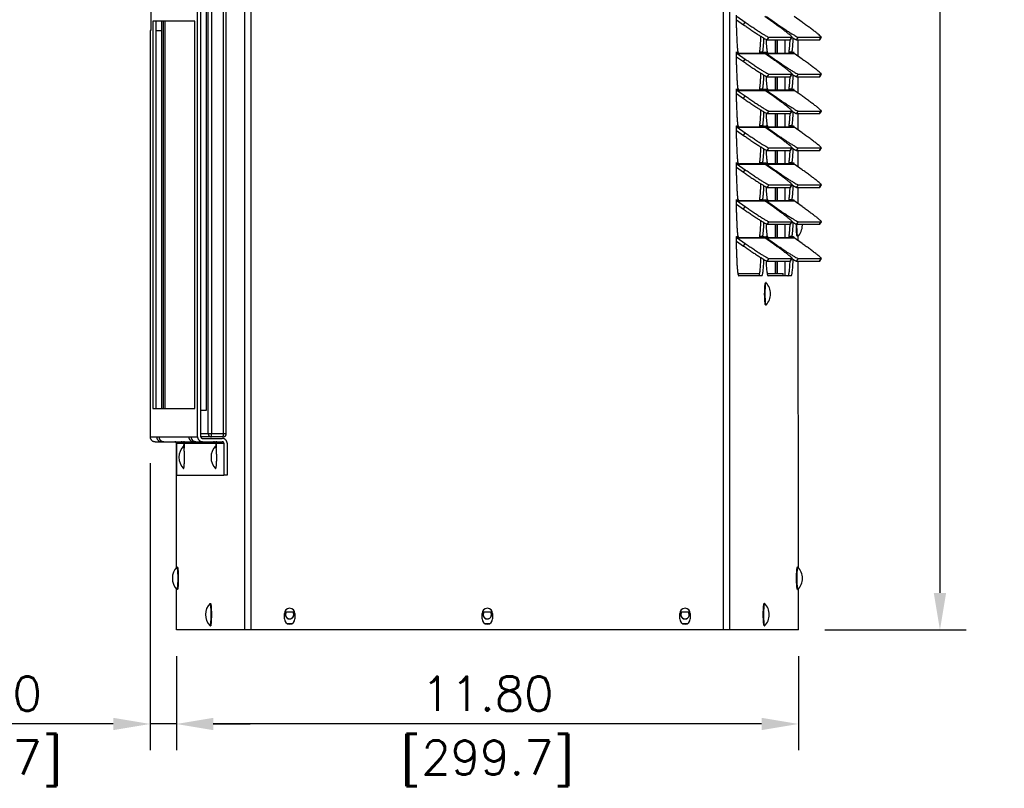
# Model space of a CAD drawing. Header units: inches. Extents: x -1 to 102, y 3 to 82.
# Tile 3 of 17: x 20 to 38, y 33 to 48. Entities that reach past the tile are written whole.
import ezdxf

# ---------------------------------------------------------------- set-up
doc = ezdxf.new("R2010")
doc.units = ezdxf.units.IN
doc.header["$LTSCALE"] = 12
doc.header["$MEASUREMENT"] = 0
doc.header["$PDSIZE"] = -1
doc.linetypes.add('SLD-Solid', pattern=[0])
doc.layers.add('DIMENSIONS', color=140, linetype='SLD-Solid', lineweight=25)
doc.layers.add('DIMENSIONS @ 1', color=140, linetype='SLD-Solid', lineweight=25)
doc.styles.add('ROMANS', font='romans.shx')
doc.dimstyles.new('FSTD1', dxfattribs={"dimtxt": 0.65, "dimasz": 0.7, "dimexe": 0.5, "dimexo": 0.5, "dimgap": 0.25, "dimtad": 1, "dimzin": 9, "dimdsep": 46, "dimtxsty": 'ROMANS', "dimcen": 0, "dimadec": 0, "dimazin": 0, "dimtfac": 1, "dimtmove": 0, "dimatfit": 3, "dimfxl": 0, "dimtolj": 1, "dimarcsym": 0})

# ---------------------------------------------------------------- blocks, each defined once
blk = doc.blocks.new('*D89')
at = {"layer": 'Defpoints', "color": 0}
for p in [(22.547, 36.2), (34.346, 36.2), (22.547, 34.414)]:
    blk.add_point(p, dxfattribs=at)
at = {"layer": 'DIMENSIONS', "color": 0, "lineweight": -2}
for p, q in [((22.547, 35.7), (22.547, 33.914)), ((34.346, 35.7), (34.346, 33.914)), ((33.646, 34.414), (23.247, 34.414))]:
    blk.add_line(p, q, dxfattribs=at)
at = {"layer": 'DIMENSIONS', "color": 0}
for points in [[(23.247, 34.531), (23.247, 34.297), (22.547, 34.414)], [(33.646, 34.531), (33.646, 34.297), (34.346, 34.414)]]:
    blk.add_solid(points, dxfattribs=at)
at = {"layer": 'DIMENSIONS', "color": 0, "char_height": 0.65, "attachment_point": 5, "style": 'ROMANS'}
for s, insert in [('\\A1;11.80', (28.447, 34.989)), ('\\A1;[299.7]', (28.447, 33.669))]:
    blk.add_mtext(s, dxfattribs=dict(at, insert=insert))
blk = doc.blocks.new('*D90')
at = {"layer": 'Defpoints', "color": 0}
for p in [(22.049, 39.865), (22.547, 36.2), (22.049, 34.414)]:
    blk.add_point(p, dxfattribs=at)
at = {"layer": 'DIMENSIONS', "color": 0, "lineweight": -2}
for p, q in [((22.049, 39.365), (22.049, 33.914)), ((22.547, 35.7), (22.547, 33.914)), ((21.349, 34.414), (17.394, 34.414)), ((22.547, 34.414), (22.049, 34.414)), ((23.247, 34.414), (23.947, 34.414))]:
    blk.add_line(p, q, dxfattribs=at)
at = {"layer": 'DIMENSIONS', "color": 0}
for points in [[(21.349, 34.531), (21.349, 34.297), (22.049, 34.414)], [(23.247, 34.531), (23.247, 34.297), (22.547, 34.414)]]:
    blk.add_solid(points, dxfattribs=at)
at = {"layer": 'DIMENSIONS', "color": 0, "char_height": 0.65, "attachment_point": 5, "style": 'ROMANS'}
for s, insert in [('\\A1;0.50', (19.022, 34.989)), ('\\A1;[12.7]', (19.022, 33.669))]:
    blk.add_mtext(s, dxfattribs=dict(at, insert=insert))
blk = doc.blocks.new('*D91')
at = {"layer": 'Defpoints', "color": 0}
for p in [(34.229, 72.2), (34.346, 36.2), (37.03, 36.2)]:
    blk.add_point(p, dxfattribs=at)
at = {"layer": 'DIMENSIONS', "color": 0, "lineweight": -2}
for p, q in [((34.729, 72.2), (37.53, 72.2)), ((37.03, 71.5), (37.03, 36.9)), ((34.846, 36.2), (37.53, 36.2))]:
    blk.add_line(p, q, dxfattribs=at)
at = {"layer": 'DIMENSIONS', "color": 0}
for points in [[(36.913, 71.5), (37.147, 71.5), (37.03, 72.2)], [(36.913, 36.9), (37.147, 36.9), (37.03, 36.2)]]:
    blk.add_solid(points, dxfattribs=at)
at = {"layer": 'DIMENSIONS', "color": 0, "char_height": 0.65, "attachment_point": 5, "rotation": 90, "style": 'ROMANS'}
for s, insert in [('\\A1;[914.4]', (37.775, 54.2)), ('\\A1;36.00', (36.455, 54.2))]:
    blk.add_mtext(s, dxfattribs=dict(at, insert=insert))

msp = doc.modelspace()

# ---------------------------------------------------------------- linework, layer by layer
for p, q in [((23.847, 36.2), (23.847, 68.787)), ((23.966, 36.2), (23.966, 68.787)), ((32.925, 36.2), (32.925, 68.787)), ((33.044, 36.2), (33.044, 68.787)), ((22.949, 39.865), (22.949, 56.135)), ((23.011, 39.865), (23.011, 56.135)), ((23.151, 39.925), (23.151, 56.105)), ((23.216, 56.105), (23.216, 39.925)), ((23.439, 39.925), (23.439, 56.105)), ((23.494, 39.925), (23.494, 56.105)), ((23.113, 55.665), (23.113, 40.365)), ((22.063, 48.425), (22.063, 47.575)), ((33.172, 47.624), (33.172, 47.865)), ((33.185, 47.84), (33.338, 47.733)), ((33.86, 47.733), (33.707, 47.84)), ((33.741, 47.84), (33.893, 47.733)), ((34.415, 47.733), (34.263, 47.84)), ((22.9, 47.75), (22.098, 47.75)), ((22.098, 47.75), (22.098, 40.4)), ((22.16, 47.75), (22.16, 40.4)), ((22.264, 47.75), (22.264, 40.4)), ((22.264, 47.75), (22.264, 40.4)), ((22.302, 40.4), (22.302, 47.75)), ((22.332, 40.4), (22.332, 47.75)), ((22.9, 40.4), (22.9, 47.75)), ((33.172, 47.779), (33.305, 47.685)), ((33.305, 47.685), (33.338, 47.733)), ((33.882, 47.717), (33.893, 47.733)), ((22.049, 47.575), (22.049, 39.865)), ((22.063, 47.575), (22.049, 47.575)), ((22.049, 47.575), (22.049, 47.575)), ((22.049, 47.575), (22.049, 39.865)), ((22.16, 47.575), (22.264, 47.575)), ((33.756, 47.399), (33.789, 47.446)), ((33.789, 47.446), (34.224, 47.446)), ((34.191, 47.399), (34.224, 47.446)), ((34.193, 47.399), (34.226, 47.447)), ((34.312, 47.399), (34.345, 47.446)), ((34.345, 47.446), (34.78, 47.446)), ((34.746, 47.399), (34.78, 47.446)), ((34.749, 47.399), (34.782, 47.447)), ((33.756, 47.399), (34.191, 47.399)), ((33.908, 47.142), (33.908, 47.399)), ((33.939, 47.399), (33.939, 47.142)), ((33.942, 47.399), (33.942, 47.142)), ((34.089, 47.399), (34.089, 47.142)), ((34.312, 47.399), (34.746, 47.399)), ((34.343, 47.083), (34.343, 47.399)), ((33.172, 47.165), (33.172, 47.165)), ((33.172, 46.924), (33.172, 47.165)), ((33.172, 47.165), (33.197, 47.165)), ((33.172, 47.079), (33.305, 46.985)), ((33.185, 47.14), (33.338, 47.033)), ((33.185, 47.14), (33.707, 47.14)), ((33.661, 47.142), (33.226, 47.142)), ((33.669, 47.165), (33.611, 47.165)), ((33.669, 47.165), (33.694, 47.165)), ((33.694, 47.165), (33.695, 47.165)), ((33.695, 47.165), (33.695, 47.16)), ((33.86, 47.033), (33.707, 47.14)), ((33.727, 47.165), (33.728, 47.165)), ((33.727, 47.126), (33.727, 47.165)), ((33.728, 47.165), (33.753, 47.165)), ((33.741, 47.14), (33.893, 47.033)), ((33.741, 47.14), (34.263, 47.14)), ((34.216, 47.142), (33.781, 47.142)), ((34.225, 47.165), (34.167, 47.165)), ((34.225, 47.165), (34.25, 47.165)), ((34.25, 47.165), (34.25, 47.165)), ((34.25, 47.165), (34.25, 47.16)), ((34.415, 47.033), (34.263, 47.14)), ((33.305, 46.985), (33.338, 47.033)), ((33.882, 47.017), (33.893, 47.033)), ((33.756, 46.699), (33.789, 46.746)), ((33.756, 46.699), (34.191, 46.699)), ((33.789, 46.746), (34.224, 46.746)), ((33.908, 46.442), (33.908, 46.699)), ((33.939, 46.699), (33.939, 46.442)), ((33.942, 46.699), (33.942, 46.442)), ((34.089, 46.699), (34.089, 46.442)), ((34.191, 46.699), (34.224, 46.746)), ((34.193, 46.699), (34.226, 46.747)), ((34.312, 46.699), (34.345, 46.746)), ((34.312, 46.699), (34.746, 46.699)), ((34.343, 46.383), (34.343, 46.699)), ((34.345, 46.746), (34.78, 46.746)), ((34.746, 46.699), (34.78, 46.746)), ((34.749, 46.699), (34.782, 46.747)), ((33.172, 46.465), (33.172, 46.465)), ((33.172, 46.224), (33.172, 46.465)), ((33.172, 46.465), (33.197, 46.465)), ((33.172, 46.379), (33.305, 46.285)), ((33.185, 46.44), (33.338, 46.333)), ((33.185, 46.44), (33.707, 46.44)), ((33.661, 46.442), (33.226, 46.442)), ((33.305, 46.285), (33.338, 46.333)), ((33.669, 46.465), (33.611, 46.465)), ((33.669, 46.465), (33.694, 46.465)), ((33.694, 46.465), (33.695, 46.465)), ((33.695, 46.465), (33.695, 46.46)), ((33.86, 46.333), (33.707, 46.44)), ((33.727, 46.465), (33.728, 46.465)), ((33.727, 46.426), (33.727, 46.465)), ((33.728, 46.465), (33.753, 46.465)), ((33.741, 46.44), (33.893, 46.333)), ((33.741, 46.44), (34.263, 46.44)), ((34.216, 46.442), (33.781, 46.442)), ((33.882, 46.317), (33.893, 46.333)), ((34.225, 46.465), (34.167, 46.465)), ((34.225, 46.465), (34.25, 46.465)), ((34.25, 46.465), (34.25, 46.465)), ((34.25, 46.465), (34.25, 46.46)), ((34.415, 46.333), (34.263, 46.44)), ((33.756, 45.999), (33.789, 46.046)), ((33.756, 45.999), (34.191, 45.999)), ((33.789, 46.046), (34.224, 46.046)), ((33.908, 45.742), (33.908, 45.999)), ((33.939, 45.999), (33.939, 45.742)), ((33.942, 45.999), (33.942, 45.742)), ((34.089, 45.999), (34.089, 45.742)), ((34.191, 45.999), (34.224, 46.046)), ((34.193, 45.999), (34.226, 46.047)), ((34.312, 45.999), (34.345, 46.046)), ((34.312, 45.999), (34.746, 45.999)), ((34.343, 45.683), (34.343, 45.999)), ((34.345, 46.046), (34.78, 46.046)), ((34.746, 45.999), (34.78, 46.046)), ((34.749, 45.999), (34.782, 46.047)), ((33.172, 45.765), (33.172, 45.765)), ((33.172, 45.524), (33.172, 45.765)), ((33.172, 45.765), (33.197, 45.765)), ((33.669, 45.765), (33.611, 45.765)), ((33.669, 45.765), (33.694, 45.765)), ((33.694, 45.765), (33.695, 45.765)), ((33.695, 45.765), (33.695, 45.76)), ((33.727, 45.765), (33.728, 45.765)), ((33.727, 45.726), (33.727, 45.765)), ((33.728, 45.765), (33.753, 45.765)), ((34.225, 45.765), (34.167, 45.765)), ((34.225, 45.765), (34.25, 45.765)), ((34.25, 45.765), (34.25, 45.765)), ((34.25, 45.765), (34.25, 45.76)), ((33.172, 45.679), (33.305, 45.585)), ((33.185, 45.74), (33.338, 45.633)), ((33.185, 45.74), (33.707, 45.74)), ((33.661, 45.742), (33.226, 45.742)), ((33.305, 45.585), (33.338, 45.633)), ((33.86, 45.633), (33.707, 45.74)), ((33.741, 45.74), (33.893, 45.633)), ((33.741, 45.74), (34.263, 45.74)), ((34.216, 45.742), (33.781, 45.742)), ((33.882, 45.617), (33.893, 45.633)), ((34.415, 45.633), (34.263, 45.74)), ((33.756, 45.299), (33.789, 45.346)), ((33.756, 45.299), (34.191, 45.299)), ((33.789, 45.346), (34.224, 45.346)), ((33.908, 45.042), (33.908, 45.299)), ((33.939, 45.299), (33.939, 45.042)), ((33.942, 45.299), (33.942, 45.042)), ((34.089, 45.299), (34.089, 45.042)), ((34.191, 45.299), (34.224, 45.346)), ((34.193, 45.299), (34.226, 45.347)), ((34.312, 45.299), (34.345, 45.346)), ((34.312, 45.299), (34.746, 45.299)), ((34.343, 44.983), (34.343, 45.299)), ((34.345, 45.346), (34.78, 45.346)), ((34.746, 45.299), (34.78, 45.346)), ((34.749, 45.299), (34.782, 45.347)), ((33.172, 45.065), (33.172, 45.065)), ((33.172, 44.824), (33.172, 45.065)), ((33.172, 45.065), (33.197, 45.065)), ((33.185, 45.04), (33.338, 44.933)), ((33.185, 45.04), (33.707, 45.04)), ((33.661, 45.042), (33.226, 45.042)), ((33.669, 45.065), (33.611, 45.065)), ((33.669, 45.065), (33.694, 45.065)), ((33.694, 45.065), (33.695, 45.065)), ((33.695, 45.065), (33.695, 45.06)), ((33.86, 44.933), (33.707, 45.04)), ((33.727, 45.065), (33.728, 45.065)), ((33.727, 45.026), (33.727, 45.065)), ((33.728, 45.065), (33.753, 45.065)), ((33.741, 45.04), (33.893, 44.933)), ((33.741, 45.04), (34.263, 45.04)), ((34.216, 45.042), (33.781, 45.042)), ((34.225, 45.065), (34.167, 45.065)), ((34.225, 45.065), (34.25, 45.065)), ((34.25, 45.065), (34.25, 45.065)), ((34.25, 45.065), (34.25, 45.06)), ((34.415, 44.933), (34.263, 45.04)), ((33.172, 44.979), (33.305, 44.885)), ((33.305, 44.885), (33.338, 44.933)), ((33.882, 44.917), (33.893, 44.933)), ((33.756, 44.599), (33.789, 44.646)), ((33.789, 44.646), (34.224, 44.646)), ((34.191, 44.599), (34.224, 44.646)), ((34.193, 44.599), (34.226, 44.647)), ((34.312, 44.599), (34.345, 44.646)), ((34.345, 44.646), (34.78, 44.646)), ((34.746, 44.599), (34.78, 44.646)), ((34.749, 44.599), (34.782, 44.647)), ((33.756, 44.599), (34.191, 44.599)), ((33.908, 44.342), (33.908, 44.599)), ((33.939, 44.599), (33.939, 44.342)), ((33.942, 44.599), (33.942, 44.342)), ((34.089, 44.599), (34.089, 44.342)), ((34.312, 44.599), (34.746, 44.599)), ((34.343, 44.283), (34.343, 44.599)), ((33.172, 44.365), (33.172, 44.365)), ((33.172, 44.124), (33.172, 44.365)), ((33.172, 44.365), (33.197, 44.365)), ((33.172, 44.279), (33.305, 44.185)), ((33.185, 44.34), (33.338, 44.233)), ((33.185, 44.34), (33.707, 44.34)), ((33.661, 44.342), (33.226, 44.342)), ((33.669, 44.365), (33.611, 44.365)), ((33.669, 44.365), (33.694, 44.365)), ((33.694, 44.365), (33.695, 44.365)), ((33.695, 44.365), (33.695, 44.36)), ((33.86, 44.233), (33.707, 44.34)), ((33.727, 44.365), (33.728, 44.365)), ((33.727, 44.326), (33.727, 44.365)), ((33.728, 44.365), (33.753, 44.365)), ((33.741, 44.34), (33.893, 44.233)), ((33.741, 44.34), (34.263, 44.34)), ((34.216, 44.342), (33.781, 44.342)), ((34.225, 44.365), (34.167, 44.365)), ((34.225, 44.365), (34.25, 44.365)), ((34.25, 44.365), (34.25, 44.365)), ((34.25, 44.365), (34.25, 44.36)), ((34.415, 44.233), (34.263, 44.34)), ((33.305, 44.185), (33.338, 44.233)), ((33.882, 44.217), (33.893, 44.233)), ((33.756, 43.899), (33.789, 43.946)), ((33.756, 43.899), (34.191, 43.899)), ((33.789, 43.946), (34.224, 43.946)), ((33.908, 43.642), (33.908, 43.899)), ((33.939, 43.899), (33.939, 43.642)), ((33.942, 43.899), (33.942, 43.642)), ((34.089, 43.899), (34.089, 43.642)), ((34.191, 43.899), (34.224, 43.946)), ((34.193, 43.899), (34.226, 43.947)), ((34.312, 43.899), (34.345, 43.946)), ((34.312, 43.899), (34.746, 43.899)), ((34.345, 43.946), (34.78, 43.946)), ((34.746, 43.899), (34.78, 43.946)), ((34.749, 43.899), (34.782, 43.947)), ((33.172, 43.665), (33.172, 43.665)), ((33.172, 43.424), (33.172, 43.665)), ((33.172, 43.665), (33.197, 43.665)), ((33.172, 43.579), (33.305, 43.485)), ((33.185, 43.64), (33.338, 43.533)), ((33.185, 43.64), (33.707, 43.64)), ((33.661, 43.642), (33.226, 43.642)), ((33.305, 43.485), (33.338, 43.533)), ((33.669, 43.665), (33.611, 43.665)), ((33.669, 43.665), (33.694, 43.665)), ((33.694, 43.665), (33.695, 43.665)), ((33.695, 43.665), (33.695, 43.66)), ((33.86, 43.533), (33.707, 43.64)), ((33.727, 43.665), (33.728, 43.665)), ((33.727, 43.626), (33.727, 43.665)), ((33.728, 43.665), (33.753, 43.665)), ((33.741, 43.64), (33.893, 43.533)), ((33.741, 43.64), (34.263, 43.64)), ((34.216, 43.642), (33.781, 43.642)), ((33.882, 43.517), (33.893, 43.533)), ((34.225, 43.665), (34.167, 43.665)), ((34.225, 43.665), (34.25, 43.665)), ((34.25, 43.665), (34.25, 43.665)), ((34.25, 43.665), (34.25, 43.66)), ((34.415, 43.533), (34.263, 43.64)), ((34.343, 43.583), (34.343, 43.678)), ((33.756, 43.199), (33.789, 43.246)), ((33.756, 43.199), (34.191, 43.199)), ((33.789, 43.246), (34.224, 43.246)), ((33.908, 42.965), (33.908, 43.199)), ((33.939, 43.199), (33.939, 42.965)), ((33.942, 43.199), (33.942, 42.965)), ((34.089, 43.199), (34.089, 42.918)), ((34.191, 43.199), (34.224, 43.246)), ((34.193, 43.199), (34.226, 43.247)), ((34.312, 43.199), (34.345, 43.246)), ((34.312, 43.199), (34.746, 43.199)), ((34.346, 37.38), (34.343, 43.199)), ((34.345, 43.246), (34.78, 43.246)), ((34.746, 43.199), (34.78, 43.246)), ((34.749, 43.199), (34.782, 43.247)), ((33.197, 42.965), (33.611, 42.965)), ((33.753, 42.965), (34.059, 42.965)), ((34.059, 42.918), (34.059, 42.965)), ((33.65, 42.918), (33.216, 42.918)), ((34.206, 42.918), (33.771, 42.918)), ((22.098, 40.4), (22.9, 40.4)), ((23.113, 40.365), (23.011, 40.365)), ((22.049, 39.865), (22.172, 39.865)), ((22.049, 39.865), (22.049, 39.865)), ((22.172, 39.865), (22.216, 39.865)), ((22.216, 39.865), (22.782, 39.865)), ((22.782, 39.865), (22.826, 39.865)), ((22.826, 39.865), (22.949, 39.865)), ((23.011, 39.925), (23.151, 39.925)), ((23.211, 39.865), (23.011, 39.865)), ((23.042, 39.834), (23.416, 39.834)), ((23.151, 39.925), (23.216, 39.925)), ((23.434, 39.865), (23.211, 39.865)), ((23.216, 39.925), (23.439, 39.925)), ((23.439, 39.925), (23.494, 39.925)), ((22.142, 39.772), (22.265, 39.772)), ((22.265, 39.772), (22.309, 39.772)), ((22.309, 39.772), (22.875, 39.772)), ((22.547, 37.38), (22.547, 39.743)), ((22.548, 39.741), (22.67, 39.741)), ((22.548, 39.741), (22.548, 39.135)), ((22.67, 39.741), (22.678, 39.741)), ((22.706, 39.741), (22.714, 39.741)), ((22.714, 39.741), (23.28, 39.741)), ((22.875, 39.772), (22.919, 39.772)), ((22.919, 39.772), (23.042, 39.772)), ((23.042, 39.772), (23.416, 39.772)), ((23.28, 39.741), (23.288, 39.741)), ((23.316, 39.741), (23.324, 39.741)), ((23.324, 39.741), (23.447, 39.741)), ((23.447, 39.741), (23.447, 39.135)), ((23.509, 39.741), (23.509, 39.135)), ((22.548, 39.135), (23.447, 39.135)), ((23.509, 39.135), (23.447, 39.135)), ((22.547, 36.2), (22.547, 36.978)), ((34.346, 36.2), (34.346, 36.978)), ((24.595, 36.41), (24.595, 36.51)), ((24.6, 36.54), (24.791, 36.54)), ((24.795, 36.51), (24.795, 36.41)), ((28.346, 36.41), (28.346, 36.51)), ((28.35, 36.54), (28.541, 36.54)), ((28.511, 36.535), (28.38, 36.535)), ((28.546, 36.51), (28.546, 36.41)), ((32.095, 36.41), (32.095, 36.51)), ((32.1, 36.54), (32.291, 36.54)), ((32.295, 36.51), (32.295, 36.41)), ((23.847, 36.2), (22.547, 36.2)), ((23.966, 36.2), (23.847, 36.2)), ((32.925, 36.2), (23.966, 36.2)), ((33.044, 36.2), (32.925, 36.2)), ((34.346, 36.2), (33.044, 36.2))]:
    msp.add_line(p, q)
for centre, radius, start, end in [((33.231, 47.178), 0.0357, 200.4254, 262.2585), ((33.786, 47.178), 0.0357, 200.4254, 262.2585), ((33.231, 46.478), 0.0357, 200.4254, 262.2585), ((33.786, 46.478), 0.0357, 200.4254, 262.2585), ((33.231, 45.778), 0.0357, 200.4254, 262.2585), ((33.786, 45.778), 0.0357, 200.4254, 262.2585), ((33.231, 45.078), 0.0357, 200.4254, 262.2585), ((33.786, 45.078), 0.0357, 200.4254, 262.2585), ((33.231, 44.378), 0.0357, 200.4254, 262.2585), ((33.786, 44.378), 0.0357, 200.4254, 262.2585), ((34.117, 43.879), 0.303, 0, 3.7276), ((34.117, 43.879), 0.303, 315.2645, 0), ((33.231, 43.678), 0.0357, 200.4254, 262.2585), ((33.786, 43.678), 0.0357, 200.4254, 262.2585), ((33.515, 42.578), 0.303, 0, 44.7355), ((33.515, 42.578), 0.303, 315.2645, 0), ((23.434, 39.925), 0.06, 270, 360), ((22.897, 39.475), 0.303, 135.2645, 224.7355), ((23.507, 39.475), 0.303, 135.2645, 224.7355), ((22.774, 37.179), 0.303, 135.2645, 224.7355), ((34.12, 37.179), 0.303, 0, 44.7355), ((34.12, 37.179), 0.303, 315.2645, 360), ((23.402, 36.49), 0.303, 135.2645, 224.7355), ((24.695, 36.51), 0.1, 0, 180), ((28.446, 36.51), 0.1, 0, 180), ((32.195, 36.51), 0.1, 0, 180), ((33.489, 36.49), 0.303, 0, 44.7355), ((24.695, 36.49), 0.0829, 142.9266, 0), ((24.695, 36.49), 0.0795, 141.0287, 0), ((24.695, 36.49), 0.0795, 0, 38.9713), ((24.695, 36.49), 0.0829, 0, 37.0734), ((28.445, 36.49), 0.0829, 142.9266, 0), ((28.445, 36.49), 0.0795, 141.0287, 0), ((28.445, 36.49), 0.0795, 0, 38.9713), ((28.445, 36.49), 0.0829, 0, 37.0734), ((32.195, 36.49), 0.0829, 142.9266, 0), ((32.195, 36.49), 0.0795, 141.0287, 0), ((32.195, 36.49), 0.0795, 0, 38.9713), ((32.195, 36.49), 0.0829, 0, 37.0734), ((33.489, 36.49), 0.303, 315.2645, 0), ((24.695, 36.41), 0.1, 180, 0), ((24.695, 36.49), 0.172, 250.5307, 289.436), ((28.446, 36.41), 0.1, 180, 0), ((28.445, 36.49), 0.172, 250.7257, 289.6318), ((32.195, 36.41), 0.1, 180, 0), ((32.195, 36.49), 0.172, 250.5307, 289.436)]:
    msp.add_arc(centre, radius, start, end)
for points, weights in [([(33.172, 47.624), (33.172, 47.301), (33.197, 47.165)], [1, 0.842877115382, 1]), ([(33.305, 47.685), (33.713, 47.399), (33.756, 47.399)], [1, 0.707106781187, 1]), ([(33.338, 47.733), (33.746, 47.446), (33.789, 47.446)], [1, 0.707106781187, 1]), ([(34.224, 47.446), (34.268, 47.446), (33.86, 47.733)], [1, 0.707106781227, 1]), ([(33.893, 47.733), (34.301, 47.446), (34.345, 47.446)], [1, 0.707106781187, 1]), ([(34.78, 47.446), (34.823, 47.446), (34.415, 47.733)], [1, 0.707106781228, 1]), ([(33.611, 47.165), (33.628, 47.257), (33.634, 47.464)], [1, 0.918121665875, 1]), ([(34.224, 47.444), (34.299, 47.399), (34.312, 47.399)], [1, 0.959786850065, 1]), ([(33.669, 47.165), (33.685, 47.248), (33.691, 47.43)], [1, 0.931850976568, 1]), ([(33.731, 47.408), (33.738, 47.242), (33.753, 47.165)], [1, 0.940273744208, 1]), ([(34.167, 47.165), (34.181, 47.24), (34.188, 47.399)], [1, 0.943783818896, 1]), ([(34.191, 47.399), (34.192, 47.399), (34.193, 47.399)], [1, 0.999360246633, 1]), ([(34.225, 47.165), (34.24, 47.248), (34.247, 47.43)], [1, 0.931850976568, 1]), ([(34.746, 47.399), (34.748, 47.399), (34.749, 47.399)], [1, 0.999360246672, 1]), ([(33.172, 47.165), (33.172, 47.149), (33.185, 47.14)], [1, 0.887010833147, 1]), ([(33.694, 47.165), (33.694, 47.149), (33.707, 47.14)], [1, 0.887010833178, 1]), ([(33.728, 47.165), (33.728, 47.149), (33.741, 47.14)], [1, 0.887010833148, 1]), ([(34.25, 47.165), (34.25, 47.149), (34.263, 47.14)], [1, 0.887010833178, 1]), ([(33.172, 46.924), (33.172, 46.601), (33.197, 46.465)], [1, 0.842877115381, 1]), ([(33.305, 46.985), (33.713, 46.699), (33.756, 46.699)], [1, 0.707106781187, 1]), ([(33.338, 47.033), (33.746, 46.746), (33.789, 46.746)], [1, 0.707106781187, 1]), ([(34.224, 46.746), (34.268, 46.746), (33.86, 47.033)], [1, 0.707106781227, 1]), ([(33.893, 47.033), (34.301, 46.746), (34.345, 46.746)], [1, 0.707106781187, 1]), ([(34.78, 46.746), (34.823, 46.746), (34.415, 47.033)], [1, 0.707106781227, 1]), ([(33.611, 46.465), (33.628, 46.557), (33.634, 46.764)], [1, 0.918121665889, 1]), ([(33.669, 46.465), (33.685, 46.548), (33.691, 46.73)], [1, 0.931850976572, 1]), ([(33.731, 46.708), (33.738, 46.542), (33.753, 46.465)], [1, 0.9402737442, 1]), ([(34.167, 46.465), (34.181, 46.54), (34.188, 46.699)], [1, 0.943783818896, 1]), ([(34.191, 46.699), (34.192, 46.699), (34.193, 46.699)], [1, 0.999360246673, 1]), ([(34.224, 46.744), (34.299, 46.699), (34.312, 46.699)], [1, 0.959786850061, 1]), ([(34.225, 46.465), (34.24, 46.548), (34.247, 46.73)], [1, 0.931850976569, 1]), ([(34.746, 46.699), (34.748, 46.699), (34.749, 46.699)], [1, 0.999360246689, 1]), ([(33.172, 46.465), (33.172, 46.449), (33.185, 46.44)], [1, 0.887010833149, 1]), ([(33.338, 46.333), (33.746, 46.046), (33.789, 46.046)], [1, 0.707106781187, 1]), ([(33.694, 46.465), (33.694, 46.449), (33.707, 46.44)], [1, 0.887010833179, 1]), ([(33.728, 46.465), (33.728, 46.449), (33.741, 46.44)], [1, 0.887010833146, 1]), ([(34.224, 46.046), (34.268, 46.046), (33.86, 46.333)], [1, 0.707106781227, 1]), ([(33.893, 46.333), (34.301, 46.046), (34.345, 46.046)], [1, 0.707106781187, 1]), ([(34.25, 46.465), (34.25, 46.449), (34.263, 46.44)], [1, 0.887010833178, 1]), ([(34.78, 46.046), (34.823, 46.046), (34.415, 46.333)], [1, 0.707106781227, 1]), ([(33.172, 46.224), (33.172, 45.901), (33.197, 45.765)], [1, 0.842877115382, 1]), ([(33.305, 46.285), (33.713, 45.999), (33.756, 45.999)], [1, 0.707106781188, 1]), ([(33.611, 45.765), (33.628, 45.857), (33.634, 46.064)], [1, 0.918121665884, 1]), ([(33.669, 45.765), (33.685, 45.848), (33.691, 46.03)], [1, 0.931850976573, 1]), ([(33.731, 46.008), (33.738, 45.842), (33.753, 45.765)], [1, 0.940273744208, 1]), ([(34.167, 45.765), (34.181, 45.84), (34.188, 45.999)], [1, 0.943783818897, 1]), ([(34.191, 45.999), (34.192, 45.999), (34.193, 45.999)], [1, 0.999360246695, 1]), ([(34.224, 46.044), (34.299, 45.999), (34.312, 45.999)], [1, 0.95978685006, 1]), ([(34.225, 45.765), (34.24, 45.848), (34.247, 46.03)], [1, 0.931850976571, 1]), ([(34.746, 45.999), (34.748, 45.999), (34.749, 45.999)], [1, 0.999360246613, 1]), ([(33.172, 45.765), (33.172, 45.749), (33.185, 45.74)], [1, 0.887010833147, 1]), ([(33.694, 45.765), (33.694, 45.749), (33.707, 45.74)], [1, 0.88701083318, 1]), ([(33.728, 45.765), (33.728, 45.749), (33.741, 45.74)], [1, 0.88701083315, 1]), ([(34.25, 45.765), (34.25, 45.749), (34.263, 45.74)], [1, 0.887010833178, 1]), ([(33.305, 45.585), (33.713, 45.299), (33.756, 45.299)], [1, 0.707106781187, 1]), ([(33.338, 45.633), (33.746, 45.346), (33.789, 45.346)], [1, 0.707106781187, 1]), ([(34.224, 45.346), (34.268, 45.346), (33.86, 45.633)], [1, 0.707106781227, 1]), ([(33.893, 45.633), (34.301, 45.346), (34.345, 45.346)], [1, 0.707106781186, 1]), ([(34.78, 45.346), (34.823, 45.346), (34.415, 45.633)], [1, 0.707106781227, 1]), ([(33.172, 45.524), (33.172, 45.201), (33.197, 45.065)], [1, 0.842877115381, 1]), ([(33.611, 45.065), (33.628, 45.157), (33.634, 45.364)], [1, 0.918121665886, 1]), ([(33.669, 45.065), (33.685, 45.148), (33.691, 45.33)], [1, 0.93185097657, 1]), ([(33.731, 45.308), (33.738, 45.142), (33.753, 45.065)], [1, 0.940273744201, 1]), ([(34.167, 45.065), (34.181, 45.14), (34.188, 45.299)], [1, 0.943783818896, 1]), ([(34.191, 45.299), (34.192, 45.299), (34.193, 45.299)], [1, 0.999360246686, 1]), ([(34.224, 45.344), (34.299, 45.299), (34.312, 45.299)], [1, 0.959786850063, 1]), ([(34.225, 45.065), (34.24, 45.148), (34.247, 45.33)], [1, 0.931850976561, 1]), ([(34.746, 45.299), (34.748, 45.299), (34.749, 45.299)], [1, 0.999360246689, 1]), ([(33.172, 45.065), (33.172, 45.049), (33.185, 45.04)], [1, 0.887010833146, 1]), ([(33.694, 45.065), (33.694, 45.049), (33.707, 45.04)], [1, 0.887010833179, 1]), ([(33.728, 45.065), (33.728, 45.049), (33.741, 45.04)], [1, 0.887010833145, 1]), ([(34.25, 45.065), (34.25, 45.049), (34.263, 45.04)], [1, 0.887010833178, 1]), ([(33.172, 44.824), (33.172, 44.501), (33.197, 44.365)], [1, 0.842877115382, 1]), ([(33.305, 44.885), (33.713, 44.599), (33.756, 44.599)], [1, 0.707106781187, 1]), ([(33.338, 44.933), (33.746, 44.646), (33.789, 44.646)], [1, 0.707106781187, 1]), ([(34.224, 44.646), (34.268, 44.646), (33.86, 44.933)], [1, 0.707106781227, 1]), ([(33.893, 44.933), (34.301, 44.646), (34.345, 44.646)], [1, 0.707106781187, 1]), ([(34.78, 44.646), (34.823, 44.646), (34.415, 44.933)], [1, 0.707106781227, 1]), ([(33.611, 44.365), (33.628, 44.457), (33.634, 44.664)], [1, 0.918121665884, 1]), ([(34.224, 44.644), (34.299, 44.599), (34.312, 44.599)], [1, 0.959786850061, 1]), ([(33.669, 44.365), (33.685, 44.448), (33.691, 44.63)], [1, 0.93185097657, 1]), ([(33.731, 44.608), (33.738, 44.442), (33.753, 44.365)], [1, 0.940273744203, 1]), ([(34.167, 44.365), (34.181, 44.44), (34.188, 44.599)], [1, 0.943783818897, 1]), ([(34.191, 44.599), (34.192, 44.599), (34.193, 44.599)], [1, 0.999360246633, 1]), ([(34.225, 44.365), (34.24, 44.448), (34.247, 44.63)], [1, 0.931850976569, 1]), ([(34.746, 44.599), (34.748, 44.599), (34.749, 44.599)], [1, 0.999360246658, 1]), ([(33.172, 44.365), (33.172, 44.349), (33.185, 44.34)], [1, 0.887010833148, 1]), ([(33.694, 44.365), (33.694, 44.349), (33.707, 44.34)], [1, 0.887010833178, 1]), ([(33.728, 44.365), (33.728, 44.349), (33.741, 44.34)], [1, 0.887010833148, 1]), ([(34.25, 44.365), (34.25, 44.349), (34.263, 44.34)], [1, 0.887010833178, 1]), ([(33.172, 44.124), (33.172, 43.801), (33.197, 43.665)], [1, 0.842877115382, 1]), ([(33.305, 44.185), (33.713, 43.899), (33.756, 43.899)], [1, 0.707106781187, 1]), ([(33.338, 44.233), (33.746, 43.946), (33.789, 43.946)], [1, 0.707106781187, 1]), ([(34.224, 43.946), (34.268, 43.946), (33.86, 44.233)], [1, 0.707106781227, 1]), ([(33.893, 44.233), (34.301, 43.946), (34.345, 43.946)], [1, 0.707106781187, 1]), ([(34.78, 43.946), (34.823, 43.946), (34.415, 44.233)], [1, 0.707106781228, 1]), ([(33.611, 43.665), (33.628, 43.757), (33.634, 43.964)], [1, 0.918121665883, 1]), ([(33.669, 43.665), (33.685, 43.748), (33.691, 43.93)], [1, 0.931850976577, 1]), ([(33.731, 43.908), (33.738, 43.742), (33.753, 43.665)], [1, 0.940273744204, 1]), ([(34.167, 43.665), (34.181, 43.74), (34.188, 43.899)], [1, 0.943783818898, 1]), ([(34.191, 43.899), (34.192, 43.899), (34.193, 43.899)], [1, 0.999360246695, 1]), ([(34.224, 43.944), (34.299, 43.899), (34.312, 43.899)], [1, 0.959786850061, 1]), ([(34.225, 43.665), (34.24, 43.748), (34.247, 43.93)], [1, 0.931850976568, 1]), ([(34.301, 43.902), (34.299, 43.682), (34.318, 43.67)], [1, 0.687376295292, 1]), ([(34.312, 43.899), (34.31, 43.687), (34.329, 43.666)], [1, 0.710295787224, 1]), ([(34.746, 43.899), (34.748, 43.899), (34.749, 43.899)], [1, 0.999360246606, 1]), ([(33.172, 43.665), (33.172, 43.649), (33.185, 43.64)], [1, 0.887010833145, 1]), ([(33.338, 43.533), (33.746, 43.246), (33.789, 43.246)], [1, 0.707106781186, 1]), ([(33.694, 43.665), (33.694, 43.649), (33.707, 43.64)], [1, 0.887010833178, 1]), ([(33.728, 43.665), (33.728, 43.649), (33.741, 43.64)], [1, 0.887010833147, 1]), ([(34.224, 43.246), (34.268, 43.246), (33.86, 43.533)], [1, 0.707106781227, 1]), ([(33.893, 43.533), (34.301, 43.246), (34.345, 43.246)], [1, 0.707106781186, 1]), ([(34.25, 43.665), (34.25, 43.649), (34.263, 43.64)], [1, 0.887010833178, 1]), ([(34.329, 43.666), (34.329, 43.665), (34.33, 43.665)], [1, 0.998720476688, 1]), ([(34.33, 43.665), (34.331, 43.665), (34.332, 43.665)], [1, 0.999037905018, 1]), ([(34.78, 43.246), (34.823, 43.246), (34.415, 43.533)], [1, 0.707106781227, 1]), ([(33.172, 43.424), (33.172, 42.918), (33.216, 42.918)], [1, 0.707106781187, 1]), ([(33.305, 43.485), (33.713, 43.199), (33.756, 43.199)], [1, 0.707106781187, 1]), ([(33.593, 42.918), (33.624, 42.918), (33.634, 43.264)], [1, 0.811143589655, 1]), ([(33.65, 42.918), (33.68, 42.918), (33.691, 43.23)], [1, 0.831760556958, 1]), ([(33.731, 43.208), (33.743, 42.918), (33.771, 42.918)], [1, 0.844817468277, 1]), ([(34.148, 42.918), (34.176, 42.918), (34.188, 43.199)], [1, 0.850369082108, 1]), ([(34.191, 43.199), (34.192, 43.199), (34.193, 43.199)], [1, 0.999360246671, 1]), ([(34.206, 42.918), (34.235, 42.918), (34.247, 43.23)], [1, 0.831760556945, 1]), ([(34.224, 43.244), (34.299, 43.199), (34.312, 43.199)], [1, 0.959786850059, 1]), ([(34.746, 43.199), (34.748, 43.199), (34.749, 43.199)], [1, 0.999360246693, 1]), ([(33.731, 42.792), (33.729, 42.794), (33.727, 42.791)], [1, 0.994303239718, 1]), ([(33.727, 42.365), (33.728, 42.364), (33.729, 42.364)], [1, 0.998720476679, 1]), ([(33.729, 42.364), (33.73, 42.364), (33.731, 42.365)], [1, 0.999037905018, 1]), ([(22.049, 39.865), (22.049, 39.772), (22.142, 39.772)], [1, 0.707106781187, 1]), ([(22.172, 39.865), (22.172, 39.772), (22.265, 39.772)], [1, 0.707106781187, 1]), ([(22.216, 39.865), (22.216, 39.772), (22.309, 39.772)], [1, 0.707106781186, 1]), ([(22.782, 39.865), (22.782, 39.772), (22.875, 39.772)], [1, 0.707106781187, 1]), ([(22.826, 39.865), (22.826, 39.772), (22.919, 39.772)], [1, 0.707106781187, 1]), ([(22.949, 39.865), (22.949, 39.772), (23.042, 39.772)], [1, 0.707106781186, 1]), ([(23.011, 39.865), (23.011, 39.834), (23.042, 39.834)], [1, 0.707106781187, 1]), ([(23.151, 39.925), (23.151, 39.865), (23.211, 39.865)], [1, 0.707106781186, 1]), ([(23.211, 39.865), (23.216, 39.865), (23.216, 39.925)], [1, 0.707106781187, 1]), ([(23.509, 39.741), (23.509, 39.834), (23.416, 39.834)], [1, 0.707106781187, 1]), ([(23.434, 39.865), (23.439, 39.865), (23.439, 39.925)], [1, 0.707106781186, 1]), ([(22.548, 39.741), (22.548, 39.772), (22.517, 39.772)], [1, 0.707106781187, 1]), ([(22.67, 39.741), (22.67, 39.772), (22.64, 39.772)], [1, 0.707106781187, 1]), ([(22.68, 39.772), (22.679, 39.757), (22.678, 39.741)], [1, 0.994747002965, 1]), ([(22.683, 39.689), (22.682, 39.689), (22.681, 39.688)], [1, 0.999037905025, 1]), ([(22.714, 39.741), (22.714, 39.772), (22.683, 39.772)], [1, 0.707106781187, 1]), ([(22.701, 39.67), (22.698, 39.684), (22.694, 39.684)], [1, 0.982995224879, 1]), ([(22.706, 39.741), (22.706, 39.752), (22.705, 39.762)], [1, 0.997509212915, 1]), ([(23.28, 39.741), (23.28, 39.772), (23.25, 39.772)], [1, 0.707106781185, 1]), ([(23.29, 39.772), (23.289, 39.757), (23.288, 39.741)], [1, 0.994747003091, 1]), ([(23.293, 39.689), (23.292, 39.689), (23.291, 39.688)], [1, 0.999037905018, 1]), ([(23.324, 39.741), (23.324, 39.772), (23.293, 39.772)], [1, 0.707106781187, 1]), ([(23.311, 39.67), (23.308, 39.684), (23.304, 39.684)], [1, 0.982995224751, 1]), ([(23.316, 39.741), (23.316, 39.752), (23.315, 39.762)], [1, 0.997509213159, 1]), ([(23.447, 39.741), (23.447, 39.772), (23.416, 39.772)], [1, 0.707106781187, 1]), ([(22.56, 37.393), (22.56, 37.393), (22.559, 37.392)], [1, 0.999037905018, 1]), ([(22.563, 37.392), (22.561, 37.393), (22.56, 37.393)], [1, 0.998340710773, 1]), ([(34.333, 37.393), (34.332, 37.393), (34.331, 37.391)], [1, 0.998021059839, 1]), ([(34.335, 37.392), (34.334, 37.393), (34.333, 37.393)], [1, 0.999037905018, 1]), ([(22.559, 36.965), (22.561, 36.964), (22.562, 36.966)], [1, 0.994924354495, 1]), ([(34.332, 36.966), (34.333, 36.964), (34.335, 36.965)], [1, 0.995541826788, 1]), ([(33.703, 36.704), (33.702, 36.704), (33.701, 36.702)], [1, 0.998021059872, 1]), ([(33.705, 36.703), (33.704, 36.704), (33.703, 36.704)], [1, 0.999037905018, 1]), ([(23.186, 36.276), (23.187, 36.275), (23.188, 36.275)], [1, 0.999037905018, 1]), ([(33.701, 36.276), (33.703, 36.274), (33.705, 36.276)], [1, 0.995541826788, 1])]:
    msp.add_rational_spline(points, weights, degree=2)
for points, weights in [([(33.172, 47.165), (33.172, 47.168), (33.172, 47.168), (33.172, 47.168), (33.172, 47.165)], [1, 0.707106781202, 1, 0.707106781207, 1]), ([(33.695, 47.165), (33.695, 47.168), (33.694, 47.168), (33.694, 47.168), (33.694, 47.165)], [1, 0.707106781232, 1, 0.707106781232, 1]), ([(33.728, 47.165), (33.728, 47.168), (33.727, 47.168), (33.727, 47.168), (33.727, 47.165)], [1, 0.707106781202, 1, 0.707106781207, 1]), ([(34.25, 47.165), (34.25, 47.168), (34.25, 47.168), (34.25, 47.168), (34.25, 47.165)], [1, 0.707106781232, 1, 0.707106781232, 1]), ([(33.172, 46.465), (33.172, 46.468), (33.172, 46.468), (33.172, 46.468), (33.172, 46.465)], [1, 0.707106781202, 1, 0.707106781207, 1]), ([(33.695, 46.465), (33.695, 46.468), (33.694, 46.468), (33.694, 46.468), (33.694, 46.465)], [1, 0.707106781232, 1, 0.707106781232, 1]), ([(33.728, 46.465), (33.728, 46.468), (33.727, 46.468), (33.727, 46.468), (33.727, 46.465)], [1, 0.707106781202, 1, 0.707106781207, 1]), ([(34.25, 46.465), (34.25, 46.468), (34.25, 46.468), (34.25, 46.468), (34.25, 46.465)], [1, 0.707106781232, 1, 0.707106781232, 1]), ([(33.172, 45.765), (33.172, 45.768), (33.172, 45.768), (33.172, 45.768), (33.172, 45.765)], [1, 0.707106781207, 1, 0.707106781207, 1]), ([(33.695, 45.765), (33.695, 45.768), (33.694, 45.768), (33.694, 45.768), (33.694, 45.765)], [1, 0.707106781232, 1, 0.707106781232, 1]), ([(33.728, 45.765), (33.728, 45.768), (33.727, 45.768), (33.727, 45.768), (33.727, 45.765)], [1, 0.707106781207, 1, 0.707106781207, 1]), ([(34.25, 45.765), (34.25, 45.768), (34.25, 45.768), (34.25, 45.768), (34.25, 45.765)], [1, 0.707106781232, 1, 0.707106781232, 1]), ([(33.172, 45.065), (33.172, 45.068), (33.172, 45.068), (33.172, 45.068), (33.172, 45.065)], [1, 0.707106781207, 1, 0.707106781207, 1]), ([(33.695, 45.065), (33.695, 45.068), (33.694, 45.068), (33.694, 45.068), (33.694, 45.065)], [1, 0.707106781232, 1, 0.707106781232, 1]), ([(33.728, 45.065), (33.728, 45.068), (33.727, 45.068), (33.727, 45.068), (33.727, 45.065)], [1, 0.707106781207, 1, 0.707106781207, 1]), ([(34.25, 45.065), (34.25, 45.068), (34.25, 45.068), (34.25, 45.068), (34.25, 45.065)], [1, 0.707106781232, 1, 0.707106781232, 1]), ([(33.172, 44.365), (33.172, 44.368), (33.172, 44.368), (33.172, 44.368), (33.172, 44.365)], [1, 0.707106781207, 1, 0.707106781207, 1]), ([(33.695, 44.365), (33.695, 44.368), (33.694, 44.368), (33.694, 44.368), (33.694, 44.365)], [1, 0.707106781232, 1, 0.707106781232, 1]), ([(33.728, 44.365), (33.728, 44.368), (33.727, 44.368), (33.727, 44.368), (33.727, 44.365)], [1, 0.707106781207, 1, 0.707106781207, 1]), ([(34.25, 44.365), (34.25, 44.368), (34.25, 44.368), (34.25, 44.368), (34.25, 44.365)], [1, 0.707106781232, 1, 0.707106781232, 1]), ([(33.172, 43.665), (33.172, 43.668), (33.172, 43.668), (33.172, 43.668), (33.172, 43.665)], [1, 0.707106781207, 1, 0.707106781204, 1]), ([(33.695, 43.665), (33.695, 43.668), (33.694, 43.668), (33.694, 43.668), (33.694, 43.665)], [1, 0.707106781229, 1, 0.707106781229, 1]), ([(33.728, 43.665), (33.728, 43.668), (33.727, 43.668), (33.727, 43.668), (33.727, 43.665)], [1, 0.707106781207, 1, 0.707106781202, 1]), ([(34.25, 43.665), (34.25, 43.668), (34.25, 43.668), (34.25, 43.668), (34.25, 43.665)], [1, 0.707106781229, 1, 0.707106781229, 1]), ([(33.717, 42.788), (33.7, 42.78), (33.699, 42.58), (33.699, 42.38), (33.717, 42.369)], [1, 0.723454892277, 1, 0.723454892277, 1]), ([(33.727, 42.791), (33.71, 42.767), (33.71, 42.576), (33.711, 42.385), (33.727, 42.365)], [1, 0.746080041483, 1, 0.746080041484, 1]), ([(22.681, 39.261), (22.701, 39.242), (22.701, 39.465), (22.702, 39.689), (22.683, 39.689)], [1, 0.691427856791, 1, 0.69142785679, 1]), ([(22.701, 39.646), (22.701, 39.728), (22.694, 39.746), (22.687, 39.763), (22.684, 39.688)], [1, 0.778342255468, 1, 0.778342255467, 1]), ([(23.291, 39.261), (23.311, 39.242), (23.312, 39.465), (23.312, 39.689), (23.293, 39.689)], [1, 0.691427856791, 1, 0.69142785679, 1]), ([(23.311, 39.646), (23.311, 39.728), (23.304, 39.746), (23.297, 39.763), (23.294, 39.688)], [1, 0.77834225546, 1, 0.778342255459, 1]), ([(22.562, 36.966), (22.579, 36.988), (22.579, 37.179), (22.579, 37.37), (22.563, 37.392)], [1, 0.746422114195, 1, 0.746422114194, 1]), ([(22.573, 36.97), (22.59, 36.98), (22.59, 37.177), (22.59, 37.374), (22.573, 37.388)], [1, 0.727860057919, 1, 0.727860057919, 1]), ([(34.321, 37.388), (34.304, 37.38), (34.304, 37.18), (34.304, 36.98), (34.321, 36.97)], [1, 0.723454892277, 1, 0.723454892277, 1]), ([(34.331, 37.391), (34.315, 37.367), (34.315, 37.176), (34.315, 36.985), (34.332, 36.966)], [1, 0.746080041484, 1, 0.746080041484, 1]), ([(23.188, 36.275), (23.207, 36.275), (23.207, 36.499), (23.206, 36.723), (23.186, 36.703)], [1, 0.691427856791, 1, 0.691427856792, 1]), ([(23.194, 36.288), (23.214, 36.222), (23.217, 36.46), (23.22, 36.698), (23.199, 36.699)], [1, 0.657023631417, 1, 0.657023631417, 1]), ([(33.691, 36.699), (33.673, 36.691), (33.673, 36.491), (33.673, 36.291), (33.691, 36.28)], [1, 0.723454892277, 1, 0.723454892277, 1]), ([(33.701, 36.702), (33.684, 36.678), (33.684, 36.487), (33.684, 36.296), (33.701, 36.276)], [1, 0.746080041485, 1, 0.746080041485, 1])]:
    msp.add_rational_spline(points, weights, degree=2, knots=[0, 0, 0, 0.5, 0.5, 1, 1, 1])
for points in [[(33.611, 47.165), (33.61, 47.156), (33.61, 47.148), (33.611, 47.141)], [(34.167, 47.165), (34.166, 47.156), (34.166, 47.148), (34.167, 47.141)], [(33.611, 46.465), (33.61, 46.456), (33.61, 46.448), (33.611, 46.441)], [(34.167, 46.465), (34.166, 46.456), (34.166, 46.448), (34.167, 46.441)], [(33.611, 45.765), (33.61, 45.756), (33.61, 45.748), (33.611, 45.741)], [(34.167, 45.765), (34.166, 45.756), (34.166, 45.748), (34.167, 45.741)], [(33.611, 45.065), (33.61, 45.056), (33.61, 45.048), (33.611, 45.041)], [(34.167, 45.065), (34.166, 45.056), (34.166, 45.048), (34.167, 45.041)], [(33.611, 44.365), (33.61, 44.356), (33.61, 44.348), (33.611, 44.341)], [(34.167, 44.365), (34.166, 44.356), (34.166, 44.348), (34.167, 44.341)], [(33.611, 43.665), (33.61, 43.656), (33.61, 43.648), (33.611, 43.641)], [(34.167, 43.665), (34.166, 43.656), (34.166, 43.648), (34.167, 43.641)]]:
    msp.add_open_spline(points, degree=3)
for points, knots in [([(33.665, 47.145), (33.665, 47.144), (33.664, 47.143), (33.663, 47.143), (33.661, 47.142), (33.661, 47.142)], [0.6416993, 0.6416993, 0.6416993, 0.6416993, 0.7448353, 0.8722861, 1, 1, 1, 1]), ([(33.669, 47.165), (33.669, 47.164), (33.668, 47.162), (33.667, 47.159), (33.667, 47.157), (33.667, 47.154), (33.666, 47.152), (33.666, 47.15), (33.666, 47.149), (33.666, 47.148), (33.666, 47.147)], [0, 0, 0, 0, 0.0600354, 0.1205385, 0.1814811, 0.2428348, 0.3045705, 0.3666581, 0.4290671, 0.4917669, 0.4917669, 0.4917669, 0.4917669]), ([(34.221, 47.145), (34.22, 47.144), (34.22, 47.143), (34.218, 47.143), (34.217, 47.142), (34.216, 47.142)], [0.6416993, 0.6416993, 0.6416993, 0.6416993, 0.7448353, 0.8722861, 1, 1, 1, 1]), ([(34.225, 47.165), (34.224, 47.164), (34.224, 47.162), (34.223, 47.159), (34.222, 47.157), (34.222, 47.154), (34.222, 47.152), (34.222, 47.15), (34.222, 47.149), (34.221, 47.148), (34.221, 47.147)], [0, 0, 0, 0, 0.0600354, 0.1205385, 0.1814811, 0.2428348, 0.3045705, 0.3666581, 0.4290671, 0.4917669, 0.4917669, 0.4917669, 0.4917669]), ([(33.665, 46.445), (33.665, 46.444), (33.664, 46.443), (33.663, 46.443), (33.661, 46.442), (33.661, 46.442)], [0.6416993, 0.6416993, 0.6416993, 0.6416993, 0.7448353, 0.8722861, 1, 1, 1, 1]), ([(33.669, 46.465), (33.669, 46.464), (33.668, 46.462), (33.667, 46.459), (33.667, 46.457), (33.667, 46.454), (33.666, 46.452), (33.666, 46.45), (33.666, 46.449), (33.666, 46.448), (33.666, 46.447)], [0, 0, 0, 0, 0.0600354, 0.1205385, 0.1814811, 0.2428348, 0.3045705, 0.3666581, 0.4290671, 0.4917669, 0.4917669, 0.4917669, 0.4917669]), ([(34.221, 46.445), (34.22, 46.444), (34.22, 46.443), (34.218, 46.443), (34.217, 46.442), (34.216, 46.442)], [0.6416993, 0.6416993, 0.6416993, 0.6416993, 0.7448353, 0.8722861, 1, 1, 1, 1]), ([(34.225, 46.465), (34.224, 46.464), (34.224, 46.462), (34.223, 46.459), (34.222, 46.457), (34.222, 46.454), (34.222, 46.452), (34.222, 46.45), (34.222, 46.449), (34.221, 46.448), (34.221, 46.447)], [0, 0, 0, 0, 0.0600354, 0.1205385, 0.1814811, 0.2428348, 0.3045705, 0.3666581, 0.4290671, 0.4917669, 0.4917669, 0.4917669, 0.4917669]), ([(33.669, 45.765), (33.669, 45.764), (33.668, 45.762), (33.667, 45.759), (33.667, 45.757), (33.667, 45.754), (33.666, 45.752), (33.666, 45.75), (33.666, 45.749), (33.666, 45.748), (33.666, 45.747)], [0, 0, 0, 0, 0.0600354, 0.1205385, 0.1814811, 0.2428348, 0.3045705, 0.3666581, 0.4290671, 0.4917669, 0.4917669, 0.4917669, 0.4917669]), ([(34.225, 45.765), (34.224, 45.764), (34.224, 45.762), (34.223, 45.759), (34.222, 45.757), (34.222, 45.754), (34.222, 45.752), (34.222, 45.75), (34.222, 45.749), (34.221, 45.748), (34.221, 45.747)], [0, 0, 0, 0, 0.0600354, 0.1205385, 0.1814811, 0.2428348, 0.3045705, 0.3666581, 0.4290671, 0.4917669, 0.4917669, 0.4917669, 0.4917669]), ([(33.665, 45.745), (33.665, 45.744), (33.664, 45.743), (33.663, 45.743), (33.661, 45.742), (33.661, 45.742)], [0.6416993, 0.6416993, 0.6416993, 0.6416993, 0.7448353, 0.8722861, 1, 1, 1, 1]), ([(34.221, 45.745), (34.22, 45.744), (34.22, 45.743), (34.218, 45.743), (34.217, 45.742), (34.216, 45.742)], [0.6416993, 0.6416993, 0.6416993, 0.6416993, 0.7448353, 0.8722861, 1, 1, 1, 1]), ([(33.665, 45.045), (33.665, 45.044), (33.664, 45.043), (33.663, 45.043), (33.661, 45.042), (33.661, 45.042)], [0.6416993, 0.6416993, 0.6416993, 0.6416993, 0.7448353, 0.8722861, 1, 1, 1, 1]), ([(33.669, 45.065), (33.669, 45.064), (33.668, 45.062), (33.667, 45.059), (33.667, 45.057), (33.667, 45.054), (33.666, 45.052), (33.666, 45.05), (33.666, 45.049), (33.666, 45.048), (33.666, 45.047)], [0, 0, 0, 0, 0.0600354, 0.1205385, 0.1814811, 0.2428348, 0.3045705, 0.3666581, 0.4290671, 0.4917669, 0.4917669, 0.4917669, 0.4917669]), ([(34.221, 45.045), (34.22, 45.044), (34.22, 45.043), (34.218, 45.043), (34.217, 45.042), (34.216, 45.042)], [0.6416993, 0.6416993, 0.6416993, 0.6416993, 0.7448353, 0.8722861, 1, 1, 1, 1]), ([(34.225, 45.065), (34.224, 45.064), (34.224, 45.062), (34.223, 45.059), (34.222, 45.057), (34.222, 45.054), (34.222, 45.052), (34.222, 45.05), (34.222, 45.049), (34.221, 45.048), (34.221, 45.047)], [0, 0, 0, 0, 0.0600354, 0.1205385, 0.1814811, 0.2428348, 0.3045705, 0.3666581, 0.4290671, 0.4917669, 0.4917669, 0.4917669, 0.4917669]), ([(33.665, 44.345), (33.665, 44.344), (33.664, 44.343), (33.663, 44.343), (33.661, 44.342), (33.661, 44.342)], [0.6416993, 0.6416993, 0.6416993, 0.6416993, 0.7448353, 0.8722861, 1, 1, 1, 1]), ([(33.669, 44.365), (33.669, 44.364), (33.668, 44.362), (33.667, 44.359), (33.667, 44.357), (33.667, 44.354), (33.666, 44.352), (33.666, 44.35), (33.666, 44.349), (33.666, 44.348), (33.666, 44.347)], [0, 0, 0, 0, 0.0600354, 0.1205385, 0.1814811, 0.2428348, 0.3045705, 0.3666581, 0.4290671, 0.4917669, 0.4917669, 0.4917669, 0.4917669]), ([(34.221, 44.345), (34.22, 44.344), (34.22, 44.343), (34.218, 44.343), (34.217, 44.342), (34.216, 44.342)], [0.6416993, 0.6416993, 0.6416993, 0.6416993, 0.7448353, 0.8722861, 1, 1, 1, 1]), ([(34.225, 44.365), (34.224, 44.364), (34.224, 44.362), (34.223, 44.359), (34.222, 44.357), (34.222, 44.354), (34.222, 44.352), (34.222, 44.35), (34.222, 44.349), (34.221, 44.348), (34.221, 44.347)], [0, 0, 0, 0, 0.0600354, 0.1205385, 0.1814811, 0.2428348, 0.3045705, 0.3666581, 0.4290671, 0.4917669, 0.4917669, 0.4917669, 0.4917669]), ([(33.665, 43.645), (33.665, 43.644), (33.664, 43.643), (33.663, 43.643), (33.661, 43.642), (33.661, 43.642)], [0.6416993, 0.6416993, 0.6416993, 0.6416993, 0.7448353, 0.8722861, 1, 1, 1, 1]), ([(33.669, 43.665), (33.669, 43.664), (33.668, 43.662), (33.667, 43.659), (33.667, 43.657), (33.667, 43.654), (33.666, 43.652), (33.666, 43.65), (33.666, 43.649), (33.666, 43.648), (33.666, 43.647)], [0, 0, 0, 0, 0.0600354, 0.1205385, 0.1814811, 0.2428348, 0.3045705, 0.3666581, 0.4290671, 0.4917669, 0.4917669, 0.4917669, 0.4917669]), ([(34.221, 43.645), (34.22, 43.644), (34.22, 43.643), (34.218, 43.643), (34.217, 43.642), (34.216, 43.642)], [0.6416993, 0.6416993, 0.6416993, 0.6416993, 0.7448353, 0.8722861, 1, 1, 1, 1]), ([(34.225, 43.665), (34.224, 43.664), (34.224, 43.662), (34.223, 43.659), (34.222, 43.657), (34.222, 43.654), (34.222, 43.652), (34.222, 43.65), (34.222, 43.649), (34.221, 43.648), (34.221, 43.647)], [0, 0, 0, 0, 0.0600354, 0.1205385, 0.1814811, 0.2428348, 0.3045705, 0.3666581, 0.4290671, 0.4917669, 0.4917669, 0.4917669, 0.4917669])]:
    msp.add_open_spline(points, degree=3, knots=knots)

# ---------------------------------------------------------------- dimensions: what is measured, and where the dimension line sits
at = {"layer": 'DIMENSIONS @ 1'}
dim = msp.add_linear_dim(base=(37.03, 36.2), p1=(34.229, 72.2), p2=(34.346, 36.2), angle=90, dimstyle='FSTD1', override={"dimscale": 1, "dimzin": 1, "dimpost": '\\X', "dimtix": 0, "dimtofl": 1, "dimtmove": 0, "dimatfit": 3}, dxfattribs=at)
dim.commit()
dim.dimension.update_dxf_attribs({"geometry": '*D91', "text_midpoint": (37.03, 54.2)})
for base, p1, p2, picture, middle in [((22.049, 34.414), (22.547, 36.2), (22.049, 39.865), '*D90', (19.022, 34.414)), ((22.547, 34.414), (34.346, 36.2), (22.547, 36.2), '*D89', (28.447, 34.414))]:
    dim = msp.add_linear_dim(base=base, p1=p1, p2=p2, dimstyle='FSTD1', override={"dimscale": 1, "dimzin": 1, "dimpost": '\\X', "dimtix": 0, "dimtofl": 1, "dimtmove": 0, "dimatfit": 3}, dxfattribs=at)
    dim.commit()
    dim.dimension.update_dxf_attribs({"geometry": picture, "text_midpoint": middle})

doc.saveas('drawing.dxf')
